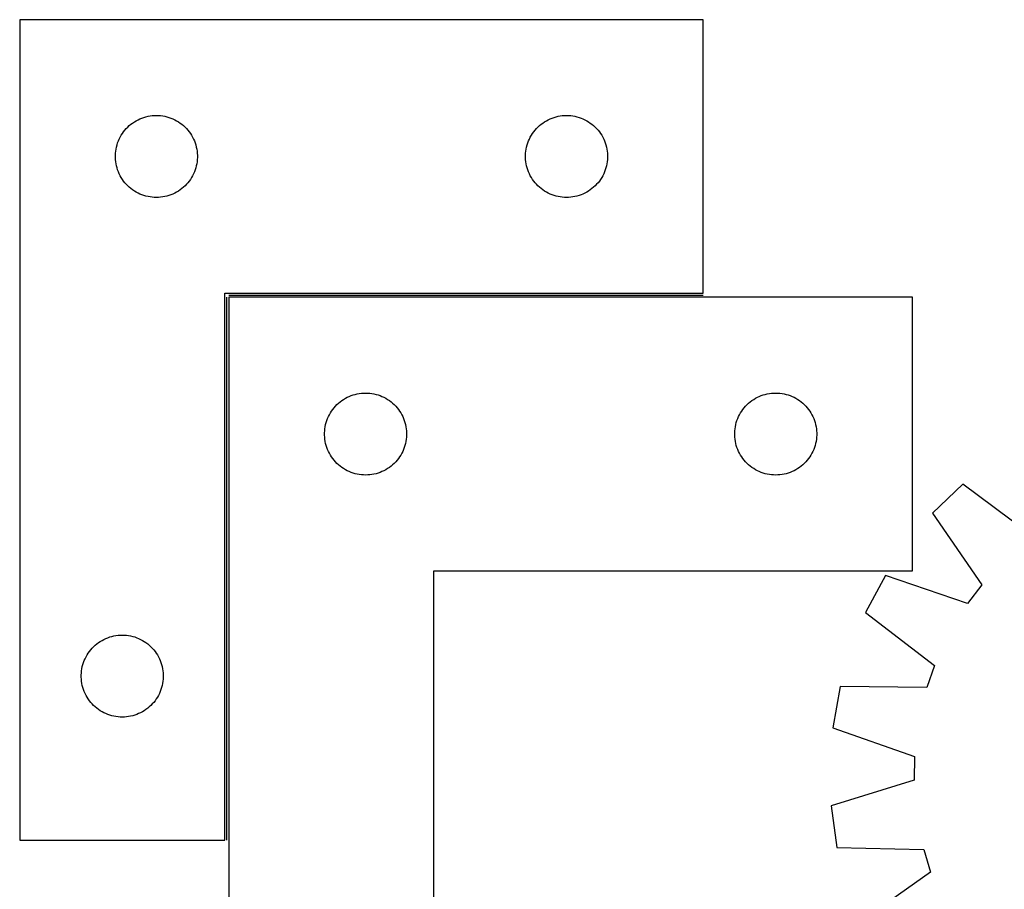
# Model space of a CAD drawing. Header units: millimetres. Extents: x 7 to 1493, y 7 to 2993.
# Tile 7 of 11: x 7 to 367, y 2675 to 2993. Entities that reach past the tile are written whole.
import ezdxf

# ---------------------------------------------------------------- set-up
doc = ezdxf.new("R2010")
doc.units = ezdxf.units.MM
doc.layers.add('COMMON', color=5, linetype='CONTINUOUS', true_color=0x0000ff)
doc.layers.add('CUT', color=7, linetype='CONTINUOUS', true_color=0x000000)

msp = doc.modelspace()

# ---------------------------------------------------------------- linework, layer by layer
at = {"layer": 'COMMON'}
for p, q in [((82.307578, 2693.332788), (82.307578, 2891.832787)), ((83.057578, 2892.582787), (256.557577, 2892.582787))]:
    msp.add_line(p, q, dxfattribs=at)
at = {"layer": 'CUT'}
for p, q in [((6.557577, 2993.332788), (6.557577, 2693.332788)), ((256.557577, 2993.332788), (6.557577, 2993.332788)), ((256.557577, 2893.332788), (256.557577, 2993.332788)), ((49.169356, 2956.387066), (49.85117, 2956.750094)), ((49.85117, 2956.750094), (50.550768, 2957.077541)), ((50.550768, 2957.077541), (51.266296, 2957.36854)), ((51.266296, 2957.36854), (51.995854, 2957.622318)), ((51.995854, 2957.622318), (52.73751, 2957.838203)), ((52.73751, 2957.838203), (53.489296, 2958.015623)), ((53.489296, 2958.015623), (54.249218, 2958.154106)), ((54.249218, 2958.154106), (55.015262, 2958.253286)), ((55.015262, 2958.253286), (55.785396, 2958.312899)), ((55.785396, 2958.312899), (56.557577, 2958.332788)), ((56.557577, 2958.332788), (57.329758, 2958.312899)), ((57.329758, 2958.312899), (58.099892, 2958.253286)), ((58.099892, 2958.253286), (58.865936, 2958.154106)), ((58.865936, 2958.154106), (59.625858, 2958.015623)), ((59.625858, 2958.015623), (60.377644, 2957.838203)), ((60.377644, 2957.838203), (61.119299, 2957.622318)), ((61.119299, 2957.622318), (61.848858, 2957.36854)), ((61.848858, 2957.36854), (62.564386, 2957.077541)), ((62.564386, 2957.077541), (63.263984, 2956.750094)), ((63.263984, 2956.750094), (63.945798, 2956.387066)), ((199.169356, 2956.387066), (199.85117, 2956.750094)), ((199.85117, 2956.750094), (200.550768, 2957.077541)), ((200.550768, 2957.077541), (201.266296, 2957.36854)), ((201.266296, 2957.36854), (201.995854, 2957.622318)), ((201.995854, 2957.622318), (202.73751, 2957.838203)), ((202.73751, 2957.838203), (203.489296, 2958.015623)), ((203.489296, 2958.015623), (204.249218, 2958.154106)), ((204.249218, 2958.154106), (205.015262, 2958.253286)), ((205.015262, 2958.253286), (205.785396, 2958.312899)), ((205.785396, 2958.312899), (206.557577, 2958.332788)), ((206.557577, 2958.332788), (207.329758, 2958.312899)), ((207.329758, 2958.312899), (208.099892, 2958.253286)), ((208.099892, 2958.253286), (208.865936, 2958.154106)), ((208.865936, 2958.154106), (209.625858, 2958.015623)), ((209.625858, 2958.015623), (210.377644, 2957.838203)), ((210.377644, 2957.838203), (211.119299, 2957.622318)), ((211.119299, 2957.622318), (211.848858, 2957.36854)), ((211.848858, 2957.36854), (212.564386, 2957.077541)), ((212.564386, 2957.077541), (213.263984, 2956.750094)), ((213.263984, 2956.750094), (213.945798, 2956.387066)), ((44.559988, 2952.336002), (45.03937, 2952.941685)), ((45.03937, 2952.941685), (45.549296, 2953.521888)), ((45.549296, 2953.521888), (46.088415, 2954.07507)), ((46.088415, 2954.07507), (46.655295, 2954.599767)), ((46.655295, 2954.599767), (47.248435, 2955.094585)), ((47.248435, 2955.094585), (47.866261, 2955.558213)), ((47.866261, 2955.558213), (48.507134, 2955.989421)), ((48.507134, 2955.989421), (49.169356, 2956.387066)), ((63.945798, 2956.387066), (64.60802, 2955.989421)), ((64.60802, 2955.989421), (65.248893, 2955.558213)), ((65.248893, 2955.558213), (65.866719, 2955.094585)), ((65.866719, 2955.094585), (66.459859, 2954.599767)), ((66.459859, 2954.599767), (67.026739, 2954.07507)), ((67.026739, 2954.07507), (67.565857, 2953.521888)), ((67.565857, 2953.521888), (68.075784, 2952.941685)), ((68.075784, 2952.941685), (68.555166, 2952.336002)), ((194.559988, 2952.336002), (195.03937, 2952.941685)), ((195.03937, 2952.941685), (195.549296, 2953.521888)), ((195.549296, 2953.521888), (196.088415, 2954.07507)), ((196.088415, 2954.07507), (196.655295, 2954.599767)), ((196.655295, 2954.599767), (197.248435, 2955.094585)), ((197.248435, 2955.094585), (197.866261, 2955.558213)), ((197.866261, 2955.558213), (198.507134, 2955.989421)), ((198.507134, 2955.989421), (199.169356, 2956.387066)), ((213.945798, 2956.387066), (214.60802, 2955.989421)), ((214.60802, 2955.989421), (215.248893, 2955.558213)), ((215.248893, 2955.558213), (215.866719, 2955.094585)), ((215.866719, 2955.094585), (216.459859, 2954.599767)), ((216.459859, 2954.599767), (217.026739, 2954.07507)), ((217.026739, 2954.07507), (217.565857, 2953.521888)), ((217.565857, 2953.521888), (218.075784, 2952.941685)), ((218.075784, 2952.941685), (218.555166, 2952.336002)), ((42.662717, 2948.983706), (42.972043, 2949.691503)), ((42.972043, 2949.691503), (43.317395, 2950.382439)), ((43.317395, 2950.382439), (43.697858, 2951.05468)), ((43.697858, 2951.05468), (44.112422, 2951.706443)), ((44.112422, 2951.706443), (44.559988, 2952.336002)), ((68.555166, 2952.336002), (69.002732, 2951.706443)), ((69.002732, 2951.706443), (69.417296, 2951.05468)), ((69.417296, 2951.05468), (69.797759, 2950.382439)), ((69.797759, 2950.382439), (70.143111, 2949.691503)), ((70.143111, 2949.691503), (70.452436, 2948.983706)), ((192.662717, 2948.983706), (192.972043, 2949.691503)), ((192.972043, 2949.691503), (193.317395, 2950.382439)), ((193.317395, 2950.382439), (193.697858, 2951.05468)), ((193.697858, 2951.05468), (194.112422, 2951.706443)), ((194.112422, 2951.706443), (194.559988, 2952.336002)), ((218.555166, 2952.336002), (219.002732, 2951.706443)), ((219.002732, 2951.706443), (219.417296, 2951.05468)), ((219.417296, 2951.05468), (219.797759, 2950.382439)), ((219.797759, 2950.382439), (220.143111, 2949.691503)), ((220.143111, 2949.691503), (220.452436, 2948.983706)), ((41.681737, 2945.258763), (41.800608, 2946.021999)), ((41.800608, 2946.021999), (41.958611, 2946.778104)), ((41.958611, 2946.778104), (42.155329, 2947.525072)), ((42.155329, 2947.525072), (42.390239, 2948.260923)), ((42.390239, 2948.260923), (42.662717, 2948.983706)), ((70.452436, 2948.983706), (70.724915, 2948.260923)), ((70.724915, 2948.260923), (70.959825, 2947.525072)), ((70.959825, 2947.525072), (71.156543, 2946.778104)), ((71.156543, 2946.778104), (71.314546, 2946.021999)), ((71.314546, 2946.021999), (71.433417, 2945.258763)), ((191.681737, 2945.258763), (191.800608, 2946.021999)), ((191.800608, 2946.021999), (191.958611, 2946.778104)), ((191.958611, 2946.778104), (192.155329, 2947.525072)), ((192.155329, 2947.525072), (192.390239, 2948.260923)), ((192.390239, 2948.260923), (192.662717, 2948.983706)), ((220.452436, 2948.983706), (220.724915, 2948.260923)), ((220.724915, 2948.260923), (220.959825, 2947.525072)), ((220.959825, 2947.525072), (221.156543, 2946.778104)), ((221.156543, 2946.778104), (221.314546, 2946.021999)), ((221.314546, 2946.021999), (221.433417, 2945.258763)), ((41.56255, 2943.719006), (41.602314, 2944.490419)), ((41.56255, 2942.946569), (41.56255, 2943.719006)), ((41.602314, 2942.175156), (41.56255, 2942.946569)), ((41.602314, 2944.490419), (41.681737, 2945.258763)), ((41.681737, 2941.406812), (41.602314, 2942.175156)), ((71.433417, 2945.258763), (71.51284, 2944.490419)), ((71.51284, 2942.175156), (71.433417, 2941.406812)), ((71.51284, 2944.490419), (71.552604, 2943.719006)), ((71.552604, 2942.946569), (71.51284, 2942.175156)), ((71.552604, 2943.719006), (71.552604, 2942.946569)), ((191.56255, 2943.719006), (191.602314, 2944.490419)), ((191.56255, 2942.946569), (191.56255, 2943.719006)), ((191.602314, 2942.175156), (191.56255, 2942.946569)), ((191.602314, 2944.490419), (191.681737, 2945.258763)), ((191.681737, 2941.406812), (191.602314, 2942.175156)), ((221.433417, 2945.258763), (221.51284, 2944.490419)), ((221.51284, 2942.175156), (221.433417, 2941.406812)), ((221.51284, 2944.490419), (221.552604, 2943.719006)), ((221.552604, 2942.946569), (221.51284, 2942.175156)), ((221.552604, 2943.719006), (221.552604, 2942.946569)), ((41.800608, 2940.643576), (41.681737, 2941.406812)), ((41.958611, 2939.887471), (41.800608, 2940.643576)), ((42.155329, 2939.140503), (41.958611, 2939.887471)), ((42.390239, 2938.404652), (42.155329, 2939.140503)), ((70.959825, 2939.140503), (70.724915, 2938.404652)), ((71.156543, 2939.887471), (70.959825, 2939.140503)), ((71.314546, 2940.643576), (71.156543, 2939.887471)), ((71.433417, 2941.406812), (71.314546, 2940.643576)), ((191.800608, 2940.643576), (191.681737, 2941.406812)), ((191.958611, 2939.887471), (191.800608, 2940.643576)), ((192.155329, 2939.140503), (191.958611, 2939.887471)), ((192.390239, 2938.404652), (192.155329, 2939.140503)), ((220.959825, 2939.140503), (220.724915, 2938.404652)), ((221.156543, 2939.887471), (220.959825, 2939.140503)), ((221.314546, 2940.643576), (221.156543, 2939.887471)), ((221.433417, 2941.406812), (221.314546, 2940.643576)), ((42.662717, 2937.681869), (42.390239, 2938.404652)), ((42.972043, 2936.974072), (42.662717, 2937.681869)), ((43.317395, 2936.283136), (42.972043, 2936.974072)), ((43.697858, 2935.610896), (43.317395, 2936.283136)), ((44.112422, 2934.959132), (43.697858, 2935.610896)), ((44.559988, 2934.329573), (44.112422, 2934.959132)), ((69.002732, 2934.959132), (68.555166, 2934.329573)), ((69.417296, 2935.610896), (69.002732, 2934.959132)), ((69.797759, 2936.283136), (69.417296, 2935.610896)), ((70.143111, 2936.974072), (69.797759, 2936.283136)), ((70.452436, 2937.681869), (70.143111, 2936.974072)), ((70.724915, 2938.404652), (70.452436, 2937.681869)), ((192.662717, 2937.681869), (192.390239, 2938.404652)), ((192.972043, 2936.974072), (192.662717, 2937.681869)), ((193.317395, 2936.283136), (192.972043, 2936.974072)), ((193.697858, 2935.610896), (193.317395, 2936.283136)), ((194.112422, 2934.959132), (193.697858, 2935.610896)), ((194.559988, 2934.329573), (194.112422, 2934.959132)), ((219.002732, 2934.959132), (218.555166, 2934.329573)), ((219.417296, 2935.610896), (219.002732, 2934.959132)), ((219.797759, 2936.283136), (219.417296, 2935.610896)), ((220.143111, 2936.974072), (219.797759, 2936.283136)), ((220.452436, 2937.681869), (220.143111, 2936.974072)), ((220.724915, 2938.404652), (220.452436, 2937.681869)), ((45.03937, 2933.72389), (44.559988, 2934.329573)), ((45.549296, 2933.143687), (45.03937, 2933.72389)), ((46.088415, 2932.590505), (45.549296, 2933.143687)), ((46.655295, 2932.065809), (46.088415, 2932.590505)), ((47.248435, 2931.57099), (46.655295, 2932.065809)), ((47.866261, 2931.107362), (47.248435, 2931.57099)), ((65.866719, 2931.57099), (65.248893, 2931.107362)), ((66.459859, 2932.065809), (65.866719, 2931.57099)), ((67.026739, 2932.590505), (66.459859, 2932.065809)), ((67.565857, 2933.143687), (67.026739, 2932.590505)), ((68.075784, 2933.72389), (67.565857, 2933.143687)), ((68.555166, 2934.329573), (68.075784, 2933.72389)), ((195.03937, 2933.72389), (194.559988, 2934.329573)), ((195.549296, 2933.143687), (195.03937, 2933.72389)), ((196.088415, 2932.590505), (195.549296, 2933.143687)), ((196.655295, 2932.065809), (196.088415, 2932.590505)), ((197.248435, 2931.57099), (196.655295, 2932.065809)), ((197.866261, 2931.107362), (197.248435, 2931.57099)), ((215.866719, 2931.57099), (215.248893, 2931.107362)), ((216.459859, 2932.065809), (215.866719, 2931.57099)), ((217.026739, 2932.590505), (216.459859, 2932.065809)), ((217.565857, 2933.143687), (217.026739, 2932.590505)), ((218.075784, 2933.72389), (217.565857, 2933.143687)), ((218.555166, 2934.329573), (218.075784, 2933.72389)), ((48.507134, 2930.676154), (47.866261, 2931.107362)), ((49.169356, 2930.278509), (48.507134, 2930.676154)), ((49.85117, 2929.915481), (49.169356, 2930.278509)), ((50.550768, 2929.588034), (49.85117, 2929.915481)), ((51.266296, 2929.297035), (50.550768, 2929.588034)), ((51.995854, 2929.043257), (51.266296, 2929.297035)), ((52.73751, 2928.827372), (51.995854, 2929.043257)), ((53.489296, 2928.649952), (52.73751, 2928.827372)), ((54.249218, 2928.511469), (53.489296, 2928.649952)), ((55.015262, 2928.412289), (54.249218, 2928.511469)), ((55.785396, 2928.352676), (55.015262, 2928.412289)), ((56.557577, 2928.332788), (55.785396, 2928.352676)), ((57.329758, 2928.352676), (56.557577, 2928.332788)), ((58.099892, 2928.412289), (57.329758, 2928.352676)), ((58.865936, 2928.511469), (58.099892, 2928.412289)), ((59.625858, 2928.649952), (58.865936, 2928.511469)), ((60.377644, 2928.827372), (59.625858, 2928.649952)), ((61.119299, 2929.043257), (60.377644, 2928.827372)), ((61.848858, 2929.297035), (61.119299, 2929.043257)), ((62.564386, 2929.588034), (61.848858, 2929.297035)), ((63.263984, 2929.915481), (62.564386, 2929.588034)), ((63.945798, 2930.278509), (63.263984, 2929.915481)), ((64.60802, 2930.676154), (63.945798, 2930.278509)), ((65.248893, 2931.107362), (64.60802, 2930.676154)), ((198.507134, 2930.676154), (197.866261, 2931.107362)), ((199.169356, 2930.278509), (198.507134, 2930.676154)), ((199.85117, 2929.915481), (199.169356, 2930.278509)), ((200.550768, 2929.588034), (199.85117, 2929.915481)), ((201.266296, 2929.297035), (200.550768, 2929.588034)), ((201.995854, 2929.043257), (201.266296, 2929.297035)), ((202.73751, 2928.827372), (201.995854, 2929.043257)), ((203.489296, 2928.649952), (202.73751, 2928.827372)), ((204.249218, 2928.511469), (203.489296, 2928.649952)), ((205.015262, 2928.412289), (204.249218, 2928.511469)), ((205.785396, 2928.352676), (205.015262, 2928.412289)), ((206.557577, 2928.332788), (205.785396, 2928.352676)), ((207.329758, 2928.352676), (206.557577, 2928.332788)), ((208.099892, 2928.412289), (207.329758, 2928.352676)), ((208.865936, 2928.511469), (208.099892, 2928.412289)), ((209.625858, 2928.649952), (208.865936, 2928.511469)), ((210.377644, 2928.827372), (209.625858, 2928.649952)), ((211.119299, 2929.043257), (210.377644, 2928.827372)), ((211.848858, 2929.297035), (211.119299, 2929.043257)), ((212.564386, 2929.588034), (211.848858, 2929.297035)), ((213.263984, 2929.915481), (212.564386, 2929.588034)), ((213.945798, 2930.278509), (213.263984, 2929.915481)), ((214.60802, 2930.676154), (213.945798, 2930.278509)), ((215.248893, 2931.107362), (214.60802, 2930.676154)), ((81.557577, 2693.332788), (81.557577, 2893.332788)), ((81.557577, 2893.332788), (256.557577, 2893.332788)), ((83.057578, 2891.832787), (83.057578, 2591.832787)), ((333.057578, 2891.832787), (83.057578, 2891.832787)), ((333.057578, 2791.832787), (333.057578, 2891.832787)), ((127.050769, 2855.57754), (127.766297, 2855.868539)), ((127.766297, 2855.868539), (128.495855, 2856.122317)), ((128.495855, 2856.122317), (129.237511, 2856.338202)), ((129.237511, 2856.338202), (129.989297, 2856.515622)), ((129.989297, 2856.515622), (130.749219, 2856.654105)), ((130.749219, 2856.654105), (131.515263, 2856.753285)), ((131.515263, 2856.753285), (132.285397, 2856.812898)), ((132.285397, 2856.812898), (133.057578, 2856.832787)), ((133.057578, 2856.832787), (133.829759, 2856.812898)), ((133.829759, 2856.812898), (134.599893, 2856.753285)), ((134.599893, 2856.753285), (135.365937, 2856.654105)), ((135.365937, 2856.654105), (136.125859, 2856.515622)), ((136.125859, 2856.515622), (136.877645, 2856.338202)), ((136.877645, 2856.338202), (137.6193, 2856.122317)), ((137.6193, 2856.122317), (138.348859, 2855.868539)), ((138.348859, 2855.868539), (139.064387, 2855.57754)), ((277.050769, 2855.57754), (277.766297, 2855.868539)), ((277.766297, 2855.868539), (278.495855, 2856.122317)), ((278.495855, 2856.122317), (279.237511, 2856.338202)), ((279.237511, 2856.338202), (279.989297, 2856.515622)), ((279.989297, 2856.515622), (280.749219, 2856.654105)), ((280.749219, 2856.654105), (281.515263, 2856.753285)), ((281.515263, 2856.753285), (282.285397, 2856.812898)), ((282.285397, 2856.812898), (283.057578, 2856.832787)), ((283.057578, 2856.832787), (283.829759, 2856.812898)), ((283.829759, 2856.812898), (284.599893, 2856.753285)), ((284.599893, 2856.753285), (285.365937, 2856.654105)), ((285.365937, 2856.654105), (286.125859, 2856.515622)), ((286.125859, 2856.515622), (286.877645, 2856.338202)), ((286.877645, 2856.338202), (287.6193, 2856.122317)), ((287.6193, 2856.122317), (288.348859, 2855.868539)), ((288.348859, 2855.868539), (289.064387, 2855.57754)), ((122.049297, 2852.021887), (122.588416, 2852.575069)), ((122.588416, 2852.575069), (123.155296, 2853.099766)), ((123.155296, 2853.099766), (123.748436, 2853.594584)), ((123.748436, 2853.594584), (124.366262, 2854.058212)), ((124.366262, 2854.058212), (125.007135, 2854.48942)), ((125.007135, 2854.48942), (125.669357, 2854.887065)), ((125.669357, 2854.887065), (126.351171, 2855.250093)), ((126.351171, 2855.250093), (127.050769, 2855.57754)), ((139.064387, 2855.57754), (139.763985, 2855.250093)), ((139.763985, 2855.250093), (140.445799, 2854.887065)), ((140.445799, 2854.887065), (141.108021, 2854.48942)), ((141.108021, 2854.48942), (141.748894, 2854.058212)), ((141.748894, 2854.058212), (142.36672, 2853.594584)), ((142.36672, 2853.594584), (142.95986, 2853.099766)), ((142.95986, 2853.099766), (143.52674, 2852.575069)), ((143.52674, 2852.575069), (144.065858, 2852.021887)), ((272.049297, 2852.021887), (272.588416, 2852.575069)), ((272.588416, 2852.575069), (273.155296, 2853.099766)), ((273.155296, 2853.099766), (273.748436, 2853.594584)), ((273.748436, 2853.594584), (274.366262, 2854.058212)), ((274.366262, 2854.058212), (275.007135, 2854.48942)), ((275.007135, 2854.48942), (275.669357, 2854.887065)), ((275.669357, 2854.887065), (276.351171, 2855.250093)), ((276.351171, 2855.250093), (277.050769, 2855.57754)), ((289.064387, 2855.57754), (289.763985, 2855.250093)), ((289.763985, 2855.250093), (290.445799, 2854.887065)), ((290.445799, 2854.887065), (291.108021, 2854.48942)), ((291.108021, 2854.48942), (291.748894, 2854.058212)), ((291.748894, 2854.058212), (292.36672, 2853.594584)), ((292.36672, 2853.594584), (292.95986, 2853.099766)), ((292.95986, 2853.099766), (293.52674, 2852.575069)), ((293.52674, 2852.575069), (294.065858, 2852.021887)), ((119.472044, 2848.191502), (119.817396, 2848.882438)), ((119.817396, 2848.882438), (120.197859, 2849.554679)), ((120.197859, 2849.554679), (120.612423, 2850.206442)), ((120.612423, 2850.206442), (121.059989, 2850.836001)), ((121.059989, 2850.836001), (121.539371, 2851.441684)), ((121.539371, 2851.441684), (122.049297, 2852.021887)), ((144.065858, 2852.021887), (144.575785, 2851.441684)), ((144.575785, 2851.441684), (145.055167, 2850.836001)), ((145.055167, 2850.836001), (145.502733, 2850.206442)), ((145.502733, 2850.206442), (145.917297, 2849.554679)), ((145.917297, 2849.554679), (146.29776, 2848.882438)), ((146.29776, 2848.882438), (146.643112, 2848.191502)), ((269.472044, 2848.191502), (269.817396, 2848.882438)), ((269.817396, 2848.882438), (270.197859, 2849.554679)), ((270.197859, 2849.554679), (270.612423, 2850.206442)), ((270.612423, 2850.206442), (271.059989, 2850.836001)), ((271.059989, 2850.836001), (271.539371, 2851.441684)), ((271.539371, 2851.441684), (272.049297, 2852.021887)), ((294.065858, 2852.021887), (294.575785, 2851.441684)), ((294.575785, 2851.441684), (295.055167, 2850.836001)), ((295.055167, 2850.836001), (295.502733, 2850.206442)), ((295.502733, 2850.206442), (295.917297, 2849.554679)), ((295.917297, 2849.554679), (296.29776, 2848.882438)), ((296.29776, 2848.882438), (296.643112, 2848.191502)), ((118.300609, 2844.521998), (118.458612, 2845.278103)), ((118.458612, 2845.278103), (118.65533, 2846.025071)), ((118.65533, 2846.025071), (118.89024, 2846.760922)), ((118.89024, 2846.760922), (119.162718, 2847.483705)), ((119.162718, 2847.483705), (119.472044, 2848.191502)), ((146.643112, 2848.191502), (146.952437, 2847.483705)), ((146.952437, 2847.483705), (147.224916, 2846.760922)), ((147.224916, 2846.760922), (147.459826, 2846.025071)), ((147.459826, 2846.025071), (147.656544, 2845.278103)), ((147.656544, 2845.278103), (147.814547, 2844.521998)), ((268.300609, 2844.521998), (268.458612, 2845.278103)), ((268.458612, 2845.278103), (268.65533, 2846.025071)), ((268.65533, 2846.025071), (268.89024, 2846.760922)), ((268.89024, 2846.760922), (269.162718, 2847.483705)), ((269.162718, 2847.483705), (269.472044, 2848.191502)), ((296.643112, 2848.191502), (296.952437, 2847.483705)), ((296.952437, 2847.483705), (297.224916, 2846.760922)), ((297.224916, 2846.760922), (297.459826, 2846.025071)), ((297.459826, 2846.025071), (297.656544, 2845.278103)), ((297.656544, 2845.278103), (297.814547, 2844.521998)), ((118.062551, 2842.219005), (118.102315, 2842.990418)), ((118.062551, 2841.446568), (118.062551, 2842.219005)), ((118.102315, 2840.675155), (118.062551, 2841.446568)), ((118.102315, 2842.990418), (118.181738, 2843.758762)), ((118.181738, 2843.758762), (118.300609, 2844.521998)), ((147.814547, 2844.521998), (147.933418, 2843.758762)), ((147.933418, 2843.758762), (148.012841, 2842.990418)), ((148.012841, 2842.990418), (148.052605, 2842.219005)), ((148.052605, 2841.446568), (148.012841, 2840.675155)), ((148.052605, 2842.219005), (148.052605, 2841.446568)), ((268.062551, 2842.219005), (268.102315, 2842.990418)), ((268.062551, 2841.446568), (268.062551, 2842.219005)), ((268.102315, 2840.675155), (268.062551, 2841.446568)), ((268.102315, 2842.990418), (268.181738, 2843.758762)), ((268.181738, 2843.758762), (268.300609, 2844.521998)), ((297.814547, 2844.521998), (297.933418, 2843.758762)), ((297.933418, 2843.758762), (298.012841, 2842.990418)), ((298.012841, 2842.990418), (298.052605, 2842.219005)), ((298.052605, 2841.446568), (298.012841, 2840.675155)), ((298.052605, 2842.219005), (298.052605, 2841.446568)), ((118.181738, 2839.906811), (118.102315, 2840.675155)), ((118.300609, 2839.143575), (118.181738, 2839.906811)), ((118.458612, 2838.38747), (118.300609, 2839.143575)), ((118.65533, 2837.640502), (118.458612, 2838.38747)), ((147.656544, 2838.38747), (147.459826, 2837.640502)), ((147.814547, 2839.143575), (147.656544, 2838.38747)), ((147.933418, 2839.906811), (147.814547, 2839.143575)), ((148.012841, 2840.675155), (147.933418, 2839.906811)), ((268.181738, 2839.906811), (268.102315, 2840.675155)), ((268.300609, 2839.143575), (268.181738, 2839.906811)), ((268.458612, 2838.38747), (268.300609, 2839.143575)), ((268.65533, 2837.640502), (268.458612, 2838.38747)), ((297.656544, 2838.38747), (297.459826, 2837.640502)), ((297.814547, 2839.143575), (297.656544, 2838.38747)), ((297.933418, 2839.906811), (297.814547, 2839.143575)), ((298.012841, 2840.675155), (297.933418, 2839.906811)), ((118.89024, 2836.904651), (118.65533, 2837.640502)), ((119.162718, 2836.181868), (118.89024, 2836.904651)), ((119.472044, 2835.474071), (119.162718, 2836.181868)), ((119.817396, 2834.783135), (119.472044, 2835.474071)), ((120.197859, 2834.110895), (119.817396, 2834.783135)), ((120.612423, 2833.459131), (120.197859, 2834.110895)), ((145.917297, 2834.110895), (145.502733, 2833.459131)), ((146.29776, 2834.783135), (145.917297, 2834.110895)), ((146.643112, 2835.474071), (146.29776, 2834.783135)), ((146.952437, 2836.181868), (146.643112, 2835.474071)), ((147.224916, 2836.904651), (146.952437, 2836.181868)), ((147.459826, 2837.640502), (147.224916, 2836.904651)), ((268.89024, 2836.904651), (268.65533, 2837.640502)), ((269.162718, 2836.181868), (268.89024, 2836.904651)), ((269.472044, 2835.474071), (269.162718, 2836.181868)), ((269.817396, 2834.783135), (269.472044, 2835.474071)), ((270.197859, 2834.110895), (269.817396, 2834.783135)), ((270.612423, 2833.459131), (270.197859, 2834.110895)), ((295.917297, 2834.110895), (295.502733, 2833.459131)), ((296.29776, 2834.783135), (295.917297, 2834.110895)), ((296.643112, 2835.474071), (296.29776, 2834.783135)), ((296.952437, 2836.181868), (296.643112, 2835.474071)), ((297.224916, 2836.904651), (296.952437, 2836.181868)), ((297.459826, 2837.640502), (297.224916, 2836.904651)), ((121.059989, 2832.829572), (120.612423, 2833.459131)), ((121.539371, 2832.223889), (121.059989, 2832.829572)), ((122.049297, 2831.643686), (121.539371, 2832.223889)), ((122.588416, 2831.090504), (122.049297, 2831.643686)), ((123.155296, 2830.565808), (122.588416, 2831.090504)), ((123.748436, 2830.070989), (123.155296, 2830.565808)), ((142.95986, 2830.565808), (142.36672, 2830.070989)), ((143.52674, 2831.090504), (142.95986, 2830.565808)), ((144.065858, 2831.643686), (143.52674, 2831.090504)), ((144.575785, 2832.223889), (144.065858, 2831.643686)), ((145.055167, 2832.829572), (144.575785, 2832.223889)), ((145.502733, 2833.459131), (145.055167, 2832.829572)), ((271.059989, 2832.829572), (270.612423, 2833.459131)), ((271.539371, 2832.223889), (271.059989, 2832.829572)), ((272.049297, 2831.643686), (271.539371, 2832.223889)), ((272.588416, 2831.090504), (272.049297, 2831.643686)), ((273.155296, 2830.565808), (272.588416, 2831.090504)), ((273.748436, 2830.070989), (273.155296, 2830.565808)), ((292.95986, 2830.565808), (292.36672, 2830.070989)), ((293.52674, 2831.090504), (292.95986, 2830.565808)), ((294.065858, 2831.643686), (293.52674, 2831.090504)), ((294.575785, 2832.223889), (294.065858, 2831.643686)), ((295.055167, 2832.829572), (294.575785, 2832.223889)), ((295.502733, 2833.459131), (295.055167, 2832.829572)), ((124.366262, 2829.607361), (123.748436, 2830.070989)), ((125.007135, 2829.176153), (124.366262, 2829.607361)), ((125.669357, 2828.778508), (125.007135, 2829.176153)), ((126.351171, 2828.41548), (125.669357, 2828.778508)), ((127.050769, 2828.088033), (126.351171, 2828.41548)), ((127.766297, 2827.797034), (127.050769, 2828.088033)), ((128.495855, 2827.543256), (127.766297, 2827.797034)), ((129.237511, 2827.327371), (128.495855, 2827.543256)), ((129.989297, 2827.149951), (129.237511, 2827.327371)), ((130.749219, 2827.011468), (129.989297, 2827.149951)), ((131.515263, 2826.912288), (130.749219, 2827.011468)), ((132.285397, 2826.852675), (131.515263, 2826.912288)), ((134.599893, 2826.912288), (133.829759, 2826.852675)), ((135.365937, 2827.011468), (134.599893, 2826.912288)), ((136.125859, 2827.149951), (135.365937, 2827.011468)), ((136.877645, 2827.327371), (136.125859, 2827.149951)), ((137.6193, 2827.543256), (136.877645, 2827.327371)), ((138.348859, 2827.797034), (137.6193, 2827.543256)), ((139.064387, 2828.088033), (138.348859, 2827.797034)), ((139.763985, 2828.41548), (139.064387, 2828.088033)), ((140.445799, 2828.778508), (139.763985, 2828.41548)), ((141.108021, 2829.176153), (140.445799, 2828.778508)), ((141.748894, 2829.607361), (141.108021, 2829.176153)), ((142.36672, 2830.070989), (141.748894, 2829.607361)), ((274.366262, 2829.607361), (273.748436, 2830.070989)), ((275.007135, 2829.176153), (274.366262, 2829.607361)), ((275.669357, 2828.778508), (275.007135, 2829.176153)), ((276.351171, 2828.41548), (275.669357, 2828.778508)), ((277.050769, 2828.088033), (276.351171, 2828.41548)), ((277.766297, 2827.797034), (277.050769, 2828.088033)), ((278.495855, 2827.543256), (277.766297, 2827.797034)), ((279.237511, 2827.327371), (278.495855, 2827.543256)), ((279.989297, 2827.149951), (279.237511, 2827.327371)), ((280.749219, 2827.011468), (279.989297, 2827.149951)), ((281.515263, 2826.912288), (280.749219, 2827.011468)), ((282.285397, 2826.852675), (281.515263, 2826.912288)), ((284.599893, 2826.912288), (283.829759, 2826.852675)), ((285.365937, 2827.011468), (284.599893, 2826.912288)), ((286.125859, 2827.149951), (285.365937, 2827.011468)), ((286.877645, 2827.327371), (286.125859, 2827.149951)), ((287.6193, 2827.543256), (286.877645, 2827.327371)), ((288.348859, 2827.797034), (287.6193, 2827.543256)), ((289.064387, 2828.088033), (288.348859, 2827.797034)), ((289.763985, 2828.41548), (289.064387, 2828.088033)), ((290.445799, 2828.778508), (289.763985, 2828.41548)), ((291.108021, 2829.176153), (290.445799, 2828.778508)), ((291.748894, 2829.607361), (291.108021, 2829.176153)), ((292.36672, 2830.070989), (291.748894, 2829.607361)), ((133.057578, 2826.832787), (132.285397, 2826.852675)), ((133.829759, 2826.852675), (133.057578, 2826.832787)), ((283.057578, 2826.832787), (282.285397, 2826.852675)), ((283.829759, 2826.852675), (283.057578, 2826.832787)), ((351.493989, 2823.537986), (340.405667, 2812.871231)), ((376.930698, 2804.513041), (351.493989, 2823.537986)), ((340.405667, 2812.871231), (358.430884, 2786.71657)), ((158.057578, 2591.832787), (158.057578, 2791.832787)), ((158.057578, 2791.832787), (333.057578, 2791.832787)), ((323.186783, 2790.112148), (315.937371, 2776.540981)), ((353.257563, 2779.878725), (323.186783, 2790.112148)), ((358.430884, 2786.71657), (353.257563, 2779.878725)), ((315.937371, 2776.540981), (341.162606, 2757.236518)), ((35.366261, 2765.558213), (36.007134, 2765.989421)), ((36.007134, 2765.989421), (36.669356, 2766.387066)), ((36.669356, 2766.387066), (37.35117, 2766.750094)), ((37.35117, 2766.750094), (38.050768, 2767.077541)), ((38.050768, 2767.077541), (38.766296, 2767.36854)), ((38.766296, 2767.36854), (39.495854, 2767.622318)), ((39.495854, 2767.622318), (40.23751, 2767.838203)), ((40.23751, 2767.838203), (40.989296, 2768.015623)), ((40.989296, 2768.015623), (41.749218, 2768.154106)), ((41.749218, 2768.154106), (42.515262, 2768.253286)), ((42.515262, 2768.253286), (43.285396, 2768.312899)), ((43.285396, 2768.312899), (44.057577, 2768.332788)), ((44.057577, 2768.332788), (44.829758, 2768.312899)), ((44.829758, 2768.312899), (45.599892, 2768.253286)), ((45.599892, 2768.253286), (46.365936, 2768.154106)), ((46.365936, 2768.154106), (47.125858, 2768.015623)), ((47.125858, 2768.015623), (47.877644, 2767.838203)), ((47.877644, 2767.838203), (48.619299, 2767.622318)), ((48.619299, 2767.622318), (49.348858, 2767.36854)), ((49.348858, 2767.36854), (50.064386, 2767.077541)), ((50.064386, 2767.077541), (50.763984, 2766.750094)), ((50.763984, 2766.750094), (51.445798, 2766.387066)), ((51.445798, 2766.387066), (52.10802, 2765.989421)), ((52.10802, 2765.989421), (52.748893, 2765.558213)), ((31.612422, 2761.706443), (32.059988, 2762.336002)), ((32.059988, 2762.336002), (32.53937, 2762.941685)), ((32.53937, 2762.941685), (33.049296, 2763.521888)), ((33.049296, 2763.521888), (33.588415, 2764.07507)), ((33.588415, 2764.07507), (34.155295, 2764.599767)), ((34.155295, 2764.599767), (34.748435, 2765.094585)), ((34.748435, 2765.094585), (35.366261, 2765.558213)), ((52.748893, 2765.558213), (53.366719, 2765.094585)), ((53.366719, 2765.094585), (53.959859, 2764.599767)), ((53.959859, 2764.599767), (54.526739, 2764.07507)), ((54.526739, 2764.07507), (55.065857, 2763.521888)), ((55.065857, 2763.521888), (55.575784, 2762.941685)), ((55.575784, 2762.941685), (56.055166, 2762.336002)), ((56.055166, 2762.336002), (56.502732, 2761.706443)), ((29.890239, 2758.260923), (30.162717, 2758.983706)), ((30.162717, 2758.983706), (30.472043, 2759.691503)), ((30.472043, 2759.691503), (30.817395, 2760.382439)), ((30.817395, 2760.382439), (31.197858, 2761.05468)), ((31.197858, 2761.05468), (31.612422, 2761.706443)), ((56.502732, 2761.706443), (56.917296, 2761.05468)), ((56.917296, 2761.05468), (57.297759, 2760.382439)), ((57.297759, 2760.382439), (57.643111, 2759.691503)), ((57.643111, 2759.691503), (57.952436, 2758.983706)), ((57.952436, 2758.983706), (58.224915, 2758.260923)), ((29.102314, 2754.490419), (29.181737, 2755.258763)), ((29.181737, 2755.258763), (29.300608, 2756.021999)), ((29.300608, 2756.021999), (29.458611, 2756.778104)), ((29.458611, 2756.778104), (29.655329, 2757.525072)), ((29.655329, 2757.525072), (29.890239, 2758.260923)), ((58.224915, 2758.260923), (58.459825, 2757.525072)), ((58.459825, 2757.525072), (58.656543, 2756.778104)), ((58.656543, 2756.778104), (58.814546, 2756.021999)), ((58.814546, 2756.021999), (58.933417, 2755.258763)), ((58.933417, 2755.258763), (59.01284, 2754.490419)), ((341.162606, 2757.236518), (338.355495, 2749.134698)), ((29.06255, 2753.719006), (29.102314, 2754.490419)), ((29.06255, 2752.946569), (29.06255, 2753.719006)), ((29.102314, 2752.175156), (29.06255, 2752.946569)), ((29.181737, 2751.406812), (29.102314, 2752.175156)), ((29.300608, 2750.643576), (29.181737, 2751.406812)), ((58.933417, 2751.406812), (58.814546, 2750.643576)), ((59.01284, 2752.175156), (58.933417, 2751.406812)), ((59.01284, 2754.490419), (59.052604, 2753.719006)), ((59.052604, 2752.946569), (59.01284, 2752.175156)), ((59.052604, 2753.719006), (59.052604, 2752.946569)), ((29.458611, 2749.887471), (29.300608, 2750.643576)), ((29.655329, 2749.140503), (29.458611, 2749.887471)), ((29.890239, 2748.404652), (29.655329, 2749.140503)), ((30.162717, 2747.681869), (29.890239, 2748.404652)), ((30.472043, 2746.974072), (30.162717, 2747.681869)), ((57.952436, 2747.681869), (57.643111, 2746.974072)), ((58.224915, 2748.404652), (57.952436, 2747.681869)), ((58.459825, 2749.140503), (58.224915, 2748.404652)), ((58.656543, 2749.887471), (58.459825, 2749.140503)), ((58.814546, 2750.643576), (58.656543, 2749.887471)), ((306.594183, 2749.574879), (303.893304, 2734.427741)), ((338.355495, 2749.134698), (306.594183, 2749.574879)), ((30.817395, 2746.283136), (30.472043, 2746.974072)), ((31.197858, 2745.610896), (30.817395, 2746.283136)), ((31.612422, 2744.959132), (31.197858, 2745.610896)), ((32.059988, 2744.329573), (31.612422, 2744.959132)), ((32.53937, 2743.72389), (32.059988, 2744.329573)), ((56.055166, 2744.329573), (55.575784, 2743.72389)), ((56.502732, 2744.959132), (56.055166, 2744.329573)), ((56.917296, 2745.610896), (56.502732, 2744.959132)), ((57.297759, 2746.283136), (56.917296, 2745.610896)), ((57.643111, 2746.974072), (57.297759, 2746.283136)), ((33.049296, 2743.143687), (32.53937, 2743.72389)), ((33.588415, 2742.590505), (33.049296, 2743.143687)), ((34.155295, 2742.065809), (33.588415, 2742.590505)), ((34.748435, 2741.57099), (34.155295, 2742.065809)), ((35.366261, 2741.107362), (34.748435, 2741.57099)), ((36.007134, 2740.676154), (35.366261, 2741.107362)), ((36.669356, 2740.278509), (36.007134, 2740.676154)), ((52.10802, 2740.676154), (51.445798, 2740.278509)), ((52.748893, 2741.107362), (52.10802, 2740.676154)), ((53.366719, 2741.57099), (52.748893, 2741.107362)), ((53.959859, 2742.065809), (53.366719, 2741.57099)), ((54.526739, 2742.590505), (53.959859, 2742.065809)), ((55.065857, 2743.143687), (54.526739, 2742.590505)), ((55.575784, 2743.72389), (55.065857, 2743.143687)), ((37.35117, 2739.915481), (36.669356, 2740.278509)), ((38.050768, 2739.588034), (37.35117, 2739.915481)), ((38.766296, 2739.297035), (38.050768, 2739.588034)), ((39.495854, 2739.043257), (38.766296, 2739.297035)), ((40.23751, 2738.827372), (39.495854, 2739.043257)), ((40.989296, 2738.649952), (40.23751, 2738.827372)), ((41.749218, 2738.511469), (40.989296, 2738.649952)), ((42.515262, 2738.412289), (41.749218, 2738.511469)), ((43.285396, 2738.352676), (42.515262, 2738.412289)), ((44.057577, 2738.332788), (43.285396, 2738.352676)), ((44.829758, 2738.352676), (44.057577, 2738.332788)), ((45.599892, 2738.412289), (44.829758, 2738.352676)), ((46.365936, 2738.511469), (45.599892, 2738.412289)), ((47.125858, 2738.649952), (46.365936, 2738.511469)), ((47.877644, 2738.827372), (47.125858, 2738.649952)), ((48.619299, 2739.043257), (47.877644, 2738.827372)), ((49.348858, 2739.297035), (48.619299, 2739.043257)), ((50.064386, 2739.588034), (49.348858, 2739.297035)), ((50.763984, 2739.915481), (50.064386, 2739.588034)), ((51.445798, 2740.278509), (50.763984, 2739.915481)), ((303.893304, 2734.427741), (333.849335, 2723.863132)), ((333.849335, 2723.863132), (333.683214, 2715.290398)), ((333.683214, 2715.290398), (303.340387, 2705.89425)), ((303.340387, 2705.89425), (305.452422, 2690.653848)), ((6.557577, 2693.332788), (81.557577, 2693.332788)), ((305.452422, 2690.653848), (337.206944, 2689.863231)), ((337.206944, 2689.863231), (339.698074, 2681.658741)), ((339.698074, 2681.658741), (313.7439, 2663.346024))]:
    msp.add_line(p, q, dxfattribs=at)

doc.saveas('drawing.dxf')
